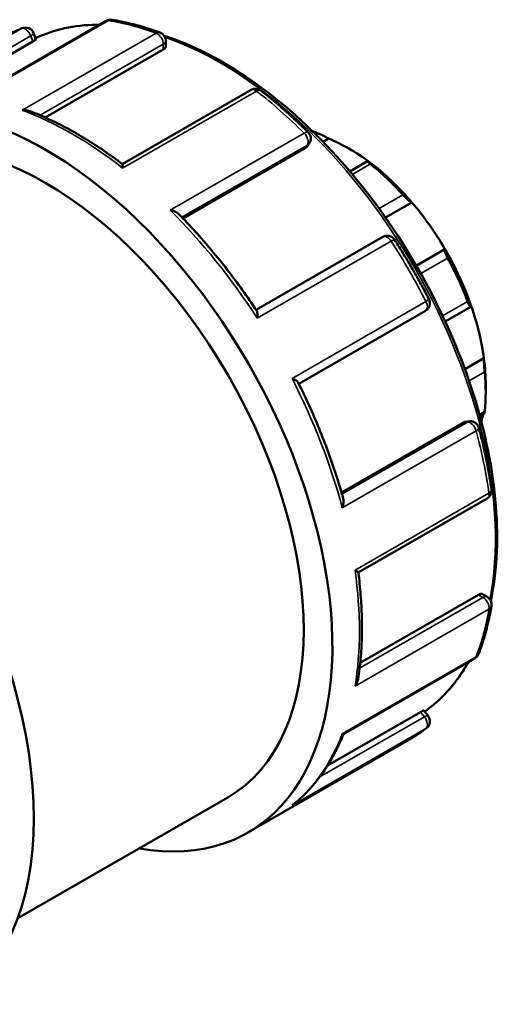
# Model space of a CAD drawing. Header units: millimetres. Extents: x 0 to 905, y -379 to 785.
# Tile 6 of 9: x 88 to 115, y 731 to 785. Entities that reach past the tile are written whole.
import ezdxf

# ---------------------------------------------------------------- set-up
doc = ezdxf.new("R2010")
doc.units = ezdxf.units.MM
doc.layers.add('Visible (ANSI)', color=7, linetype='Continuous', lineweight=50)
doc.layers.add('Visible Narrow (ANSI)', color=7, linetype='Continuous', lineweight=35)

msp = doc.modelspace()

# ---------------------------------------------------------------- linework, layer by layer
at = {"layer": 'Visible (ANSI)'}
for p, q in [((92.6, 785.357), (85.318, 781.164)), ((88.566, 784.682), (88.699, 784.338)), ((88.534, 784.221), (83.412, 781.271)), ((95.898, 784.255), (95.898, 783.955)), ((95.758, 783.778), (89.203, 780.003)), ((100.631, 781.532), (93.484, 777.417)), ((103.842, 778.557), (103.718, 778.38)), ((104.918, 778.831), (104.611, 778.655)), ((103.62, 778.293), (96.855, 774.397)), ((107.081, 777.572), (106.104, 777.009)), ((109.54, 775.284), (108.081, 774.443)), ((107.93, 773.378), (100.899, 769.329)), ((111.371, 772.692), (109.782, 771.777)), ((103.266, 765.228), (110.297, 769.277)), ((111.388, 768.678), (112.81, 769.497)), ((113.528, 766.641), (112.475, 766.035)), ((113.63, 765.149), (113.63, 764.758)), ((113.305, 763.424), (113.546, 763.563)), ((112.402, 763.082), (105.636, 759.186)), ((112.525, 763.122), (112.74, 763.142)), ((106.568, 754.754), (113.714, 758.869)), ((113.23, 753.515), (106.672, 749.738)), ((113.454, 753.547), (113.714, 753.398)), ((105.741, 745.789), (113.023, 749.983)), ((110.016, 747.014), (104.866, 744.049)), ((110.201, 747.097), (110.431, 746.81)), ((100.449, 740.324), (109.372, 745.463)), ((87.693, 735.575), (99.326, 742.274))]:
    msp.add_line(p, q, dxfattribs=at)
for centre, start, end in [((92.84, 784.941), 81.0812, 119.936), ((88.118, 784.509), 21.1979, 111.6599), ((95.418, 784.255), 0, 69.6817), ((100.87, 781.116), 51.9942, 119.936), ((103.449, 778.832), 324.9729, 45.1496), ((108.17, 772.962), 32.8477, 119.936), ((110.057, 769.693), 299.936, 27.153), ((112.783, 762.664), 14.8679, 95.2373), ((113.474, 759.285), 299.936, 8.0416), ((113.474, 752.982), 350.4223, 60.064), ((112.783, 750.398), 299.936, 339.073), ((110.057, 746.509), 308.5898, 38.8082)]:
    msp.add_arc(centre, 0.48, start, end, dxfattribs=at)
for centre, major_axis, start_param, end_param in [((89.221, 759.823), (-11.228, 19.498), 2.690566, 6.734212), ((89.221, 759.823), (-10.105, 17.548), 3.141593, 6.283185), ((105.71, 769.318), (5.589, -9.706), 2.552722, 2.571329), ((106.05, 769.514), (-5.35, 9.29), 5.349907, 5.649534), ((106.05, 769.514), (-5.35, 9.29), 5.021216, 5.349907), ((105.71, 769.318), (5.589, -9.706), 1.924403, 2.163535), ((106.05, 769.514), (-5.35, 9.29), 4.721589, 5.021216), ((72.674, 750.294), (-11.228, 19.498), 3.141593, 6.283185), ((106.05, 769.514), (-5.35, 9.29), 4.392897, 4.721589), ((105.71, 769.318), (5.589, -9.706), 1.296085, 1.535216), ((106.05, 769.514), (-5.35, 9.29), 4.09327, 4.392897), ((106.05, 769.514), (-5.35, 9.29), 3.928925, 4.09327), ((105.71, 769.318), (5.589, -9.706), 0.667766, 0.906898), ((106.05, 769.514), (-5.35, 9.29), 3.676963, 3.733312)]:
    msp.add_ellipse(centre, major_axis=major_axis, ratio=0.578093, start_param=start_param, end_param=end_param, dxfattribs=at)
for points, knots in [([(88.674, 784.403), (89.693, 784.879), (90.83, 785.129), (92.106, 785.149), (92.172, 785.149), (92.238, 785.149)], [5.5487979, 5.5487979, 5.5487979, 5.5487979, 5.8106146, 5.8106146, 5.8248636, 5.8248636, 5.8248636, 5.8248636]), ([(92.914, 785.416), (93.089, 785.388), (93.264, 785.357), (93.616, 785.286), (93.793, 785.247), (94.148, 785.16), (94.327, 785.112), (94.684, 785.009), (94.864, 784.954), (95.224, 784.836), (95.404, 784.773), (95.585, 784.706)], [5.9355615, 5.9355615, 5.9355615, 5.9355615, 5.9698913, 5.9698913, 6.004221, 6.004221, 6.0385508, 6.0385508, 6.0728806, 6.0728806, 6.1072104, 6.1072104, 6.1072104, 6.1072104]), ([(86.916, 784.459), (86.982, 784.497), (87.048, 784.534), (87.182, 784.606), (87.249, 784.641), (87.385, 784.709), (87.453, 784.742), (87.591, 784.806), (87.66, 784.837), (87.8, 784.898), (87.87, 784.927), (87.941, 784.955)], [5.49972085, 5.49972085, 5.49972085, 5.49972085, 5.516499, 5.516499, 5.53327714, 5.53327714, 5.55005529, 5.55005529, 5.56683343, 5.56683343, 5.58361158, 5.58361158, 5.58361158, 5.58361158]), ([(95.809, 784.534), (96.099, 784.44), (96.389, 784.335), (98.31, 783.577), (99.971, 782.609), (103.2, 780.122), (104.766, 778.603), (107.647, 775.172), (108.96, 773.261), (111.204, 769.238), (112.134, 767.128), (113.517, 762.916), (113.969, 760.817), (114.348, 756.836), (114.274, 754.955), (113.928, 753.245), (113.92, 753.21), (113.913, 753.176)], [6.069994, 6.069994, 6.069994, 6.069994, 6.127724, 6.127724, 6.4498, 6.4498, 6.772224, 6.772224, 7.094227, 7.094227, 7.416072, 7.416072, 7.738127, 7.738127, 8.0606, 8.0606, 8.067265, 8.067265, 8.067265, 8.067265]), ([(88.699, 784.338), (88.7, 784.337), (88.699, 784.334), (88.69, 784.322), (88.672, 784.308), (88.616, 784.269), (88.577, 784.246), (88.534, 784.221)], [0.10234469, 0.10234469, 0.10234469, 0.10234469, 0.10957475, 0.10957475, 0.12770563, 0.12770563, 0.1458365, 0.1458365, 0.1458365, 0.1458365]), ([(95.898, 783.955), (95.898, 783.954), (95.898, 783.954), (95.898, 783.925), (95.886, 783.893), (95.837, 783.832), (95.8, 783.802), (95.758, 783.778)], [0.10957519, 0.10957519, 0.10957519, 0.10957519, 0.10970931, 0.10970931, 0.12777281, 0.12777281, 0.1458363, 0.1458363, 0.1458363, 0.1458363]), ([(101.166, 781.494), (101.344, 781.355), (101.522, 781.212), (101.877, 780.92), (102.054, 780.771), (102.405, 780.467), (102.58, 780.312), (102.928, 779.996), (103.101, 779.836), (103.446, 779.508), (103.617, 779.342), (103.787, 779.173)], [0.175975, 0.175975, 0.175975, 0.175975, 0.2103047, 0.2103047, 0.2446345, 0.2446345, 0.2789643, 0.2789643, 0.313294, 0.313294, 0.3476238, 0.3476238, 0.3476238, 0.3476238]), ([(87.934, 780.4), (87.936, 780.401), (87.937, 780.401), (88.009, 780.408), (88.08, 780.408), (88.217, 780.394), (88.284, 780.38), (88.357, 780.355), (88.367, 780.352), (88.377, 780.348)], [-0.00044046, -0.00044046, -0.00044046, -0.00044046, 0, 0, 0.0212066, 0.0212066, 0.04142834, 0.04142834, 0.04472037, 0.04472037, 0.04472037, 0.04472037]), ([(93.486, 777.415), (93.15, 777.671), (92.812, 777.916), (92.133, 778.382), (91.793, 778.603), (91.11, 779.021), (90.768, 779.217), (90.083, 779.585), (89.741, 779.756), (89.058, 780.072), (88.717, 780.217), (88.377, 780.348)], [6.1234966, 6.1234966, 6.1234966, 6.1234966, 6.1878849, 6.1878849, 6.2522732, 6.2522732, 6.3166615, 6.3166615, 6.3810498, 6.3810498, 6.4454381, 6.4454381, 6.4454381, 6.4454381]), ([(104.918, 778.831), (104.872, 778.857), (104.816, 778.888), (104.687, 778.955), (104.614, 778.993), (104.481, 779.057), (104.414, 779.088), (104.318, 779.13), (104.287, 779.143), (104.229, 779.166), (104.202, 779.176), (104.179, 779.184)], [0.17258948, 0.17258948, 0.17258948, 0.17258948, 0.19591657, 0.19591657, 0.22075657, 0.22075657, 0.24117212, 0.24117212, 0.2513799, 0.2513799, 0.26158767, 0.26158767, 0.26158767, 0.26158767]), ([(93.486, 777.415), (93.489, 777.413), (93.492, 777.406), (93.498, 777.38), (93.501, 777.353), (93.504, 777.286), (93.505, 777.244), (93.505, 777.195), (93.505, 777.194), (93.505, 777.193)], [0.03722439, 0.03722439, 0.03722439, 0.03722439, 0.04954636, 0.04954636, 0.06985805, 0.06985805, 0.09118879, 0.09118879, 0.09162507, 0.09162507, 0.09162507, 0.09162507]), ([(107.242, 777.42), (107.218, 777.439), (107.196, 777.457), (107.158, 777.489), (107.141, 777.504), (107.101, 777.54), (107.086, 777.556), (107.076, 777.575), (107.084, 777.575), (107.121, 777.561), (107.148, 777.546), (107.181, 777.528)], [0.09051111, 0.09051111, 0.09051111, 0.09051111, 0.10071888, 0.10071888, 0.11092666, 0.11092666, 0.13134221, 0.13134221, 0.15618221, 0.15618221, 0.1795093, 0.1795093, 0.1795093, 0.1795093]), ([(109.54, 775.284), (109.518, 775.292), (109.488, 775.308), (109.413, 775.359), (109.367, 775.395), (109.278, 775.471), (109.23, 775.515), (109.157, 775.586), (109.132, 775.611), (109.084, 775.661), (109.06, 775.686), (109.038, 775.71)], [0.17258948, 0.17258948, 0.17258948, 0.17258948, 0.19591657, 0.19591657, 0.22075657, 0.22075657, 0.24117212, 0.24117212, 0.2513799, 0.2513799, 0.26158767, 0.26158767, 0.26158767, 0.26158767]), ([(96.14, 774.859), (96.141, 774.859), (96.142, 774.859), (96.212, 774.845), (96.279, 774.827), (96.402, 774.782), (96.458, 774.756), (96.549, 774.7), (96.586, 774.673), (96.616, 774.642)], [-0.00044046, -0.00044046, -0.00044046, -0.00044046, 0, 0, 0.0212066, 0.0212066, 0.04142834, 0.04142834, 0.05784173, 0.05784173, 0.05784173, 0.05784173]), ([(100.934, 769.275), (100.675, 769.667), (100.41, 770.054), (99.866, 770.814), (99.588, 771.188), (99.021, 771.921), (98.732, 772.28), (98.143, 772.983), (97.844, 773.327), (97.236, 773.998), (96.928, 774.325), (96.616, 774.642)], [5.6012542, 5.6012542, 5.6012542, 5.6012542, 5.6646955, 5.6646955, 5.7281368, 5.7281368, 5.7915781, 5.7915781, 5.8550193, 5.8550193, 5.9184606, 5.9184606, 5.9184606, 5.9184606]), ([(108.573, 773.222), (108.711, 773.008), (108.847, 772.793), (109.115, 772.359), (109.247, 772.141), (109.507, 771.702), (109.634, 771.481), (109.885, 771.036), (110.008, 770.813), (110.25, 770.364), (110.368, 770.138), (110.485, 769.912)], [0.6995737, 0.6995737, 0.6995737, 0.6995737, 0.7339035, 0.7339035, 0.7682333, 0.7682333, 0.802563, 0.802563, 0.8368928, 0.8368928, 0.8712226, 0.8712226, 0.8712226, 0.8712226]), ([(111.516, 772.202), (111.5, 772.232), (111.484, 772.262), (111.454, 772.323), (111.441, 772.352), (111.404, 772.437), (111.385, 772.487), (111.359, 772.574), (111.352, 772.613), (111.353, 772.668), (111.359, 772.685), (111.371, 772.692)], [0.09051111, 0.09051111, 0.09051111, 0.09051111, 0.10071888, 0.10071888, 0.11092666, 0.11092666, 0.13134221, 0.13134221, 0.15618221, 0.15618221, 0.1795093, 0.1795093, 0.1795093, 0.1795093]), ([(112.828, 769.532), (112.824, 769.511), (112.816, 769.497), (112.792, 769.493), (112.775, 769.505), (112.74, 769.552), (112.72, 769.585), (112.686, 769.653), (112.674, 769.679), (112.651, 769.734), (112.639, 769.764), (112.627, 769.795)], [0.17258948, 0.17258948, 0.17258948, 0.17258948, 0.19591657, 0.19591657, 0.22075657, 0.22075657, 0.24117212, 0.24117212, 0.2513799, 0.2513799, 0.26158767, 0.26158767, 0.26158767, 0.26158767]), ([(100.934, 769.275), (100.948, 769.253), (100.959, 769.222), (100.973, 769.145), (100.977, 769.096), (100.977, 768.988), (100.972, 768.928), (100.964, 768.863), (100.964, 768.862), (100.964, 768.861)], [0.0315768, 0.0315768, 0.0315768, 0.0315768, 0.04954636, 0.04954636, 0.06985805, 0.06985805, 0.09118879, 0.09118879, 0.09162507, 0.09162507, 0.09162507, 0.09162507]), ([(113.573, 765.883), (113.57, 765.912), (113.567, 765.944), (113.561, 766.011), (113.558, 766.046), (113.55, 766.152), (113.545, 766.223), (113.536, 766.359), (113.532, 766.432), (113.528, 766.553), (113.527, 766.603), (113.528, 766.641)], [0.09051111, 0.09051111, 0.09051111, 0.09051111, 0.10071888, 0.10071888, 0.11092666, 0.11092666, 0.13134221, 0.13134221, 0.15618221, 0.15618221, 0.1795093, 0.1795093, 0.1795093, 0.1795093]), ([(102.893, 765.52), (102.894, 765.52), (102.895, 765.519), (102.954, 765.494), (103.008, 765.468), (103.101, 765.415), (103.141, 765.388), (103.202, 765.336), (103.225, 765.31), (103.237, 765.286)], [-0.00044046, -0.00044046, -0.00044046, -0.00044046, 0, 0, 0.0212066, 0.0212066, 0.04142834, 0.04142834, 0.06019227, 0.06019227, 0.06019227, 0.06019227]), ([(105.728, 758.859), (105.609, 759.289), (105.48, 759.719), (105.203, 760.582), (105.054, 761.013), (104.739, 761.875), (104.572, 762.305), (104.221, 763.164), (104.036, 763.591), (103.649, 764.442), (103.447, 764.866), (103.237, 765.286)], [5.0771249, 5.0771249, 5.0771249, 5.0771249, 5.1405635, 5.1405635, 5.204002, 5.204002, 5.2674406, 5.2674406, 5.3308791, 5.3308791, 5.3943176, 5.3943176, 5.3943176, 5.3943176]), ([(113.546, 763.564), (113.549, 763.565), (113.552, 763.572), (113.558, 763.596), (113.561, 763.611), (113.567, 763.649), (113.57, 763.672), (113.573, 763.698)], [0.2285944, 0.2285944, 0.2285944, 0.2285944, 0.24117212, 0.24117212, 0.2513799, 0.2513799, 0.26158767, 0.26158767, 0.26158767, 0.26158767]), ([(113.247, 762.787), (113.309, 762.555), (113.368, 762.323), (113.479, 761.861), (113.532, 761.63), (113.632, 761.17), (113.679, 760.941), (113.766, 760.484), (113.807, 760.256), (113.883, 759.803), (113.918, 759.577), (113.949, 759.352)], [1.2231725, 1.2231725, 1.2231725, 1.2231725, 1.2575023, 1.2575023, 1.2918321, 1.2918321, 1.3261618, 1.3261618, 1.3604916, 1.3604916, 1.3948214, 1.3948214, 1.3948214, 1.3948214]), ([(105.728, 758.859), (105.739, 758.819), (105.745, 758.776), (105.748, 758.671), (105.743, 758.608), (105.72, 758.477), (105.702, 758.409), (105.679, 758.341), (105.678, 758.34), (105.678, 758.338)], [0.03384719, 0.03384719, 0.03384719, 0.03384719, 0.04954636, 0.04954636, 0.06985805, 0.06985805, 0.09118879, 0.09118879, 0.09162507, 0.09162507, 0.09162507, 0.09162507]), ([(106.384, 754.886), (106.385, 754.885), (106.385, 754.885), (106.427, 754.861), (106.463, 754.839), (106.52, 754.802), (106.541, 754.786), (106.563, 754.767), (106.568, 754.761), (106.568, 754.757)], [-0.00044046, -0.00044046, -0.00044046, -0.00044046, 0, 0, 0.0212066, 0.0212066, 0.04142834, 0.04142834, 0.0545598, 0.0545598, 0.0545598, 0.0545598]), ([(106.56, 748.857), (106.616, 749.217), (106.66, 749.586), (106.727, 750.337), (106.75, 750.719), (106.773, 751.497), (106.773, 751.892), (106.752, 752.694), (106.73, 753.1), (106.665, 753.922), (106.622, 754.337), (106.568, 754.757)], [4.550181, 4.550181, 4.550181, 4.550181, 4.6145564, 4.6145564, 4.6789318, 4.6789318, 4.7433071, 4.7433071, 4.8076825, 4.8076825, 4.8720579, 4.8720579, 4.8720579, 4.8720579]), ([(113.23, 753.515), (113.273, 753.539), (113.317, 753.556), (113.395, 753.568), (113.428, 753.562), (113.454, 753.548), (113.454, 753.548), (113.454, 753.547)], [0.1458363, 0.1458363, 0.1458363, 0.1458363, 0.16389979, 0.16389979, 0.18196328, 0.18196328, 0.18200402, 0.18200402, 0.18200402, 0.18200402]), ([(113.948, 752.902), (113.915, 752.711), (113.88, 752.523), (113.803, 752.151), (113.762, 751.968), (113.672, 751.606), (113.625, 751.427), (113.523, 751.075), (113.469, 750.902), (113.355, 750.56), (113.295, 750.392), (113.232, 750.227)], [1.7467713, 1.7467713, 1.7467713, 1.7467713, 1.7811011, 1.7811011, 1.8154308, 1.8154308, 1.8497606, 1.8497606, 1.8840904, 1.8840904, 1.9184201, 1.9184201, 1.9184201, 1.9184201]), ([(112.675, 749.782), (112.512, 749.493), (112.337, 749.216), (111.609, 748.194), (110.97, 747.551), (110.246, 747.041)], [8.3110729, 8.3110729, 8.3110729, 8.3110729, 8.3823571, 8.3823571, 8.5884336, 8.5884336, 8.5884336, 8.5884336]), ([(106.56, 748.857), (106.559, 748.847), (106.557, 748.838), (106.543, 748.763), (106.521, 748.698), (106.464, 748.57), (106.428, 748.507), (106.385, 748.447), (106.385, 748.446), (106.384, 748.445)], [0.0467314, 0.0467314, 0.0467314, 0.0467314, 0.04954636, 0.04954636, 0.06985805, 0.06985805, 0.09118879, 0.09118879, 0.09162507, 0.09162507, 0.09162507, 0.09162507]), ([(110.016, 747.014), (110.058, 747.039), (110.098, 747.06), (110.16, 747.09), (110.181, 747.098), (110.196, 747.099), (110.199, 747.099), (110.2, 747.097)], [0.1458363, 0.1458363, 0.1458363, 0.1458363, 0.16389979, 0.16389979, 0.18196328, 0.18196328, 0.18930031, 0.18930031, 0.18930031, 0.18930031]), ([(102.961, 741.882), (103.201, 742.075), (103.431, 742.283), (103.869, 742.727), (104.078, 742.963), (104.473, 743.462), (104.659, 743.724), (105.01, 744.275), (105.173, 744.562), (105.477, 745.16), (105.616, 745.47), (105.744, 745.791)], [4.0155439, 4.0155439, 4.0155439, 4.0155439, 4.083202, 4.083202, 4.1508602, 4.1508602, 4.2185184, 4.2185184, 4.2861765, 4.2861765, 4.3536006, 4.3536006, 4.3536006, 4.3536006]), ([(105.678, 745.805), (105.678, 745.805), (105.679, 745.805), (105.702, 745.794), (105.72, 745.788), (105.735, 745.787), (105.739, 745.788), (105.741, 745.789)], [-0.00044046, -0.00044046, -0.00044046, -0.00044046, 0, 0, 0.0212066, 0.0212066, 0.02876067, 0.02876067, 0.02876067, 0.02876067]), ([(110.357, 746.134), (110.294, 746.084), (110.231, 746.036), (110.104, 745.94), (110.04, 745.893), (109.91, 745.802), (109.844, 745.757), (109.711, 745.67), (109.644, 745.627), (109.509, 745.543), (109.441, 745.503), (109.372, 745.463)], [2.27037006, 2.27037006, 2.27037006, 2.27037006, 2.28792169, 2.28792169, 2.30547331, 2.30547331, 2.32302494, 2.32302494, 2.34057657, 2.34057657, 2.3581282, 2.3581282, 2.3581282, 2.3581282]), ([(102.961, 741.882), (102.94, 741.865), (102.918, 741.849), (102.895, 741.833), (102.894, 741.832), (102.893, 741.832)], [0.083073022, 0.083073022, 0.083073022, 0.083073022, 0.091188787, 0.091188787, 0.091625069, 0.091625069, 0.091625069, 0.091625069])]:
    msp.add_open_spline(points, degree=3, knots=knots, dxfattribs=at)
for points in [[(103.718, 778.38), (103.693, 778.345), (103.659, 778.315), (103.62, 778.293)], [(112.402, 763.082), (112.44, 763.104), (112.483, 763.118), (112.525, 763.122)]]:
    msp.add_open_spline(points, degree=3, dxfattribs=at)
at = {"layer": 'Visible Narrow (ANSI)'}
for p, q in [((85.3, 781.101), (92.724, 785.377)), ((87.9, 784.935), (80.475, 780.659)), ((82.639, 781.211), (88.412, 784.536)), ((95.359, 784.676), (87.934, 780.4)), ((88.412, 784.536), (88.534, 784.221)), ((88.925, 780.125), (95.758, 784.06)), ((95.758, 784.06), (95.758, 783.778)), ((93.505, 777.193), (100.93, 781.468)), ((103.564, 779.135), (96.14, 774.859)), ((104.179, 779.184), (104.119, 779.15)), ((96.79, 774.463), (103.742, 778.467)), ((103.742, 778.467), (103.62, 778.293)), ((106.242, 776.845), (107.242, 777.42)), ((109.038, 775.71), (107.719, 774.951)), ((100.964, 768.861), (108.388, 773.136)), ((110.029, 771.345), (111.516, 772.202)), ((110.317, 769.796), (102.893, 765.52)), ((112.627, 769.795), (111.239, 768.996)), ((112.705, 765.382), (113.573, 765.883)), ((113.573, 763.698), (113.277, 763.527)), ((112.614, 763.102), (105.661, 759.098)), ((112.402, 763.082), (112.614, 763.102)), ((105.678, 758.338), (113.102, 762.614)), ((113.808, 759.161), (106.384, 754.886)), ((113.474, 753.374), (106.639, 749.438)), ((113.23, 753.515), (113.474, 753.374)), ((106.384, 748.445), (113.808, 752.721)), ((113.102, 750.081), (105.678, 745.805)), ((110.016, 747.014), (110.227, 746.752)), ((110.227, 746.752), (104.43, 743.413)), ((102.893, 741.832), (110.317, 746.107))]:
    msp.add_line(p, q, dxfattribs=at)
for centre, major_axis, ratio, start_param, end_param in [((98.894, 765.393), (-10.779, 18.718), 0.578093, 5.954181, 6.232673), ((92.84, 784.941), (-0.24, 0.416), 0.578093, 5.847345, 6.283185), ((92.84, 784.941), (0.074, 0.474), 0.73969, 0, 0.537393), ((98.144, 764.961), (11.228, -19.498), 0.578093, 2.534103, 2.705752), ((98.144, 764.961), (-11.228, 19.498), 0.578093, 6.199295, 6.283185), ((88.118, 784.509), (-0.24, 0.416), 0.578093, 4.452523, 6.199295), ((88.118, 784.509), (-0.177, 0.446), 0.813101, 0, 0.117725), ((88.118, 784.509), (0.448, 0.174), 0.209664, 5.344977, 6.283185), ((95.418, 784.255), (0.167, 0.45), 0.66998, 0, 0.6782), ((95.418, 784.255), (-0.24, 0.416), 0.578093, 3.928925, 5.675696), ((95.418, 784.255), (0.48, 0), 0.575862, 5.497787, 6.283185), ((98.894, 765.393), (10.779, -18.718), 0.578093, 0.58728, 2.558214), ((100.87, 781.116), (-0.24, 0.416), 0.578093, 5.323746, 6.283185), ((100.87, 781.116), (0.296, 0.378), 0.46835, 0, 0.857553), ((98.144, 764.961), (11.228, -19.498), 0.578093, 2.010504, 2.182153), ((90.72, 760.686), (11.228, -19.498), 0.578093, 2.182153, 2.534103), ((103.449, 778.832), (0.339, 0.34), 0.347339, 0, 0.906538), ((103.449, 778.832), (0.24, -0.416), 0.578093, 0.263733, 2.010504), ((103.449, 778.832), (0.393, -0.276), 0.787757, 5.930605, 6.283185), ((90.72, 760.686), (11.228, -19.498), 0.578093, 1.658554, 2.010504), ((108.17, 772.962), (-0.24, 0.416), 0.578093, 4.800147, 6.283185), ((108.17, 772.962), (0.403, 0.26), 0.071516, 0, 0.952587), ((98.144, 764.961), (11.228, -19.498), 0.578093, 1.486906, 1.658554), ((110.057, 769.693), (0.24, -0.416), 0.578093, 0, 1.486906), ((110.057, 769.693), (0.427, 0.219), 0.068372, 5.330442, 6.283185), ((90.72, 760.686), (11.228, -19.498), 0.578093, 1.134956, 1.486906), ((112.783, 762.664), (-0.044, 0.478), 0.788574, 0, 0.347928), ((112.783, 762.664), (-0.24, 0.416), 0.578093, 4.276548, 6.02332), ((112.783, 762.664), (0.464, 0.123), 0.344481, 5.375768, 6.283185), ((98.144, 764.961), (11.228, -19.498), 0.578093, 0.963307, 1.134956), ((113.474, 759.285), (0.475, 0.067), 0.465763, 5.424297, 6.283185), ((113.474, 759.285), (0.24, -0.416), 0.578093, 0, 0.963307), ((90.72, 760.686), (11.228, -19.498), 0.578093, 0.611357, 0.963307), ((113.474, 752.982), (0.24, 0.416), 0.578093, 0, 0.783464), ((113.474, 752.982), (-0.24, 0.416), 0.578093, 3.75295, 5.499721), ((113.474, 752.982), (0.473, -0.08), 0.668174, 5.602277, 6.283185), ((98.144, 764.961), (11.228, -19.498), 0.578093, 0.439708, 0.611357), ((112.783, 750.398), (0.24, -0.416), 0.578093, 0, 0.439708), ((112.783, 750.398), (0.448, -0.171), 0.738352, 5.742152, 6.283185), ((98.894, 765.393), (10.779, -18.718), 0.578093, 0.054424, 0.334139), ((110.057, 746.509), (0.374, 0.301), 0.212712, 0, 0.937714), ((110.057, 746.509), (0.24, -0.416), 0.578093, 0.087758, 1.834529), ((90.72, 760.686), (11.228, -19.498), 0.578093, 0.087758, 0.439708), ((98.144, 764.961), (11.228, -19.498), 0.578093, 0, 0.087758), ((110.057, 746.509), (0.299, -0.375), 0.812831, 6.1601, 6.283185)]:
    msp.add_ellipse(centre, major_axis=major_axis, ratio=ratio, start_param=start_param, end_param=end_param, dxfattribs=at)

doc.saveas('drawing.dxf')
